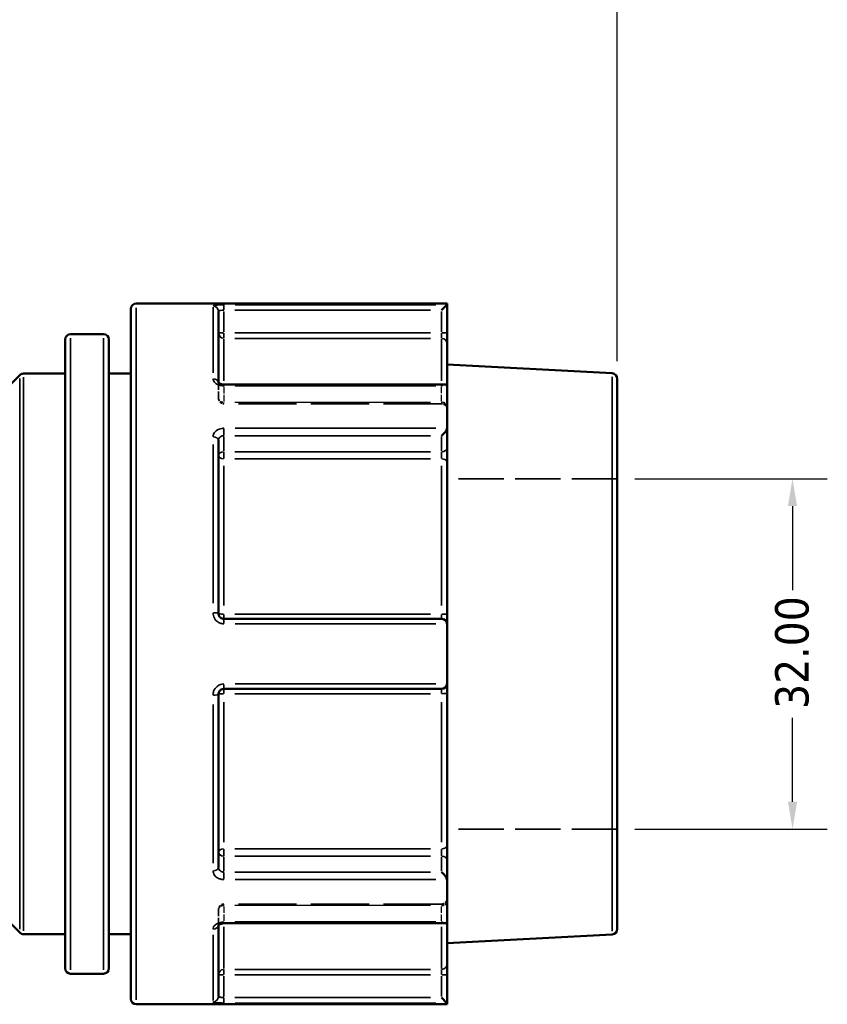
# Model space of a CAD drawing. Header units: millimetres. Extents: x 0 to 926, y 0 to 964.
# Tile 7 of 18: x 451 to 525, y 435 to 525. Entities that reach past the tile are written whole.
import ezdxf

# ---------------------------------------------------------------- set-up
doc = ezdxf.new("R2010")
doc.units = ezdxf.units.MM
doc.linetypes.add('DASHED', pattern=[0.2067, 0.1654, -0.0413])
for name, color, linetype, lineweight in [('Dimension (ANSI)', 7, 'Continuous', 25), ('Hidden (ANSI)', 7, 'DASHED', 35), ('Hidden Narrow (ANSI)', 7, 'DASHED', 25), ('Visible (ANSI)', 7, 'Continuous', 50), ('Visible Narrow (ANSI)', 7, 'Continuous', 35)]:
    doc.layers.add(name, color=color, linetype=linetype, lineweight=lineweight)
doc.styles.add('Note Text (ANSI)', font='tahoma.ttf')
doc.dimstyles.new('Default - mm (ANSI)', dxfattribs={"dimtxt": 3.048, "dimasz": 2.5, "dimexe": 3.175, "dimexo": 1.6002, "dimgap": 0.8, "dimtad": 0, "dimtoh": 1, "dimrnd": 1e-08, "dimzin": 4, "dimdsep": 46, "dimtxsty": 'Note Text (ANSI)', "dimcen": 0.09, "dimdle": 10, "dimclrd": 256, "dimclre": 256, "dimclrt": 256, "dimadec": 1, "dimazin": 1, "dimtfac": 1, "dimtofl": 0, "dimtmove": 0, "dimatfit": 3, "dimfxl": 1, "dimtolj": 1, "dimtzin": 4, "dimlwd": -1, "dimlwe": -1, "dimarcsym": 0})

# ---------------------------------------------------------------- blocks, each defined once
blk = doc.blocks.new('*D9')
at = {"layer": 'Defpoints', "color": 0, "transparency": 16777216}
for p in [(505.736, 483), (505.736, 451), (521.736, 451)]:
    blk.add_point(p, dxfattribs=at)
at = {"layer": 'Dimension (ANSI)', "transparency": 16777216}
for p, q in [((507.336, 483), (524.911, 483)), ((521.736, 480.5), (521.736, 472.828)), ((521.736, 453.5), (521.736, 461.173)), ((507.336, 451), (524.911, 451))]:
    blk.add_line(p, q, dxfattribs=at)
for points in [[(521.319, 480.5), (522.153, 480.5), (521.736, 483)], [(521.319, 453.5), (522.153, 453.5), (521.736, 451)]]:
    blk.add_solid(points, dxfattribs=at)
at = {"layer": 'Dimension (ANSI)', "transparency": 16777216, "insert": (520.149, 461.973), "char_height": 3.048, "attachment_point": 1, "rotation": 90, "style": 'Note Text (ANSI)'}
blk.add_mtext('\\A1;32.00', dxfattribs=at)
blk = doc.blocks.new('*D10')
at = {"layer": 'Defpoints', "color": 0, "transparency": 16777216}
for p in [(505.736, 576.14), (394.736, 523.553), (505.736, 492.126)]:
    blk.add_point(p, dxfattribs=at)
at = {"layer": 'Dimension (ANSI)', "transparency": 16777216}
for p, q in [((394.736, 525.153), (394.736, 579.315)), ((505.736, 493.726), (505.736, 579.315)), ((397.236, 576.14), (443.396, 576.14)), ((503.236, 576.14), (457.076, 576.14))]:
    blk.add_line(p, q, dxfattribs=at)
for points in [[(397.236, 576.557), (397.236, 575.724), (394.736, 576.14)], [(503.236, 576.557), (503.236, 575.724), (505.736, 576.14)]]:
    blk.add_solid(points, dxfattribs=at)
at = {"layer": 'Dimension (ANSI)', "transparency": 16777216, "insert": (444.196, 577.727), "char_height": 3.048, "attachment_point": 1, "style": 'Note Text (ANSI)'}
blk.add_mtext('\\A1;111.00', dxfattribs=at)

msp = doc.modelspace()

# ---------------------------------------------------------------- linework, layer by layer
at = {"layer": 'Hidden (ANSI)', "ltscale": 0.080847}
msp.add_line((469.336, 491.763), (469.336, 491.736), dxfattribs=at)
at = {"layer": 'Hidden (ANSI)', "ltscale": 3.748057}
for p, q in [((469.336, 490.345), (469.336, 491.736)), ((469.336, 442.264), (469.336, 443.656))]:
    msp.add_line(p, q, dxfattribs=at)
at = {"layer": 'Hidden (ANSI)', "ltscale": 32.027092}
for p, q in [((489.696, 489.845), (469.836, 489.845)), ((489.696, 444.156), (469.836, 444.156))]:
    msp.add_line(p, q, dxfattribs=at)
at = {"layer": 'Hidden (ANSI)', "ltscale": 25.060474}
for p, q in [((505.736, 483), (490.196, 483)), ((505.736, 451), (490.196, 451))]:
    msp.add_line(p, q, dxfattribs=at)
at = {"layer": 'Hidden (ANSI)', "ltscale": 0.080952}
msp.add_line((469.336, 442.264), (469.336, 442.238), dxfattribs=at)
at = {"layer": 'Hidden (ANSI)', "ltscale": 1.495845}
for centre, start, end in [((469.836, 490.345), 180, 270), ((489.696, 489.345), 0, 90), ((489.696, 444.656), 270, 0), ((469.836, 443.656), 90, 180)]:
    msp.add_arc(centre, 0.5, start, end, dxfattribs=at)
at = {"layer": 'Hidden (ANSI)', "ltscale": 1.007576}
for centre, major_axis, start_param, end_param in [((489.696, 491.102), (0.462, 0.462), 0.392699, 1.178097), ((489.696, 442.899), (-0.462, 0.462), 1.963495, 2.748894)]:
    msp.add_ellipse(centre, major_axis=major_axis, ratio=0.414214, start_param=start_param, end_param=end_param, dxfattribs=at)
at = {"layer": 'Hidden (ANSI)', "ltscale": 0.487661}
msp.add_open_spline([(469.33, 491.772), (469.33, 491.772), (469.331, 491.768), (469.335, 491.755), (469.336, 491.746), (469.336, 491.736)], degree=3, knots=[0.12458306, 0.12458306, 0.12458306, 0.12458306, 0.14107534, 0.14107534, 0.1575053, 0.1575053, 0.1575053, 0.1575053], dxfattribs=at)
at = {"layer": 'Hidden (ANSI)', "ltscale": 0.486267}
msp.add_open_spline([(469.336, 491.736), (469.336, 491.755), (469.33, 491.771), (469.33, 491.772), (469.33, 491.772), (469.33, 491.772)], degree=3, knots=[0, 0, 0, 0, 0.03150134, 0.03150134, 0.03282649, 0.03282649, 0.03282649, 0.03282649], dxfattribs=at)
at = {"layer": 'Hidden (ANSI)', "ltscale": 2.104149}
msp.add_open_spline([(469.836, 442.399), (469.781, 442.399), (469.726, 442.395), (469.621, 442.378), (469.573, 442.366), (469.488, 442.337), (469.451, 442.32), (469.393, 442.288), (469.371, 442.272), (469.342, 442.246), (469.334, 442.236), (469.328, 442.227), (469.33, 442.229), (469.335, 442.246), (469.336, 442.255), (469.336, 442.264)], degree=3, knots=[0, 0, 0, 0, 0.0245077, 0.0245077, 0.0487203, 0.0487203, 0.0720987, 0.0720987, 0.0944009, 0.0944009, 0.1163382, 0.1163382, 0.1410753, 0.1410753, 0.1575053, 0.1575053, 0.1575053, 0.1575053], dxfattribs=at)
at = {"layer": 'Hidden (ANSI)', "ltscale": 0.487612}
msp.add_open_spline([(469.336, 442.264), (469.336, 442.246), (469.33, 442.23), (469.33, 442.229), (469.33, 442.229), (469.33, 442.229)], degree=3, knots=[0, 0, 0, 0, 0.03150134, 0.03150134, 0.03292215, 0.03292215, 0.03292215, 0.03292215], dxfattribs=at)
at = {"layer": 'Hidden Narrow (ANSI)', "ltscale": 0.073457}
for p, q in [((469.836, 491.457), (469.836, 491.483)), ((469.836, 442.518), (469.836, 442.544))]:
    msp.add_line(p, q, dxfattribs=at)
at = {"layer": 'Hidden Narrow (ANSI)', "ltscale": 3.548313}
for p, q in [((469.836, 491.382), (469.836, 490.065)), ((489.696, 490.065), (489.696, 491.382)), ((469.836, 443.936), (469.836, 442.619)), ((489.696, 442.619), (489.696, 443.936))]:
    msp.add_line(p, q, dxfattribs=at)
at = {"layer": 'Hidden Narrow (ANSI)', "ltscale": 28.824383}
for p, q in [((488.703, 491.455), (470.829, 491.455)), ((470.829, 489.991), (488.703, 489.991)), ((488.703, 489.95), (470.829, 489.95)), ((470.829, 444.051), (488.703, 444.051)), ((488.703, 444.01), (470.829, 444.01)), ((470.829, 442.546), (488.703, 442.546))]:
    msp.add_line(p, q, dxfattribs=at)
at = {"layer": 'Hidden Narrow (ANSI)', "ltscale": 0.468569}
for p, q in [((489.696, 491.462), (489.696, 491.594)), ((489.696, 442.407), (489.696, 442.538))]:
    msp.add_line(p, q, dxfattribs=at)
at = {"layer": 'Hidden Narrow (ANSI)', "ltscale": 0.673075}
for p, q in [((469.836, 489.845), (469.836, 489.978)), ((489.696, 489.978), (489.696, 489.845)), ((469.836, 444.023), (469.836, 444.156)), ((489.696, 444.156), (489.696, 444.023))]:
    msp.add_line(p, q, dxfattribs=at)
at = {"layer": 'Hidden Narrow (ANSI)', "ltscale": 0.060678}
msp.add_ellipse((468.836, 491.736), major_axis=(0.5, 0), ratio=0.785269, start_param=0.003546, end_param=0.067365, dxfattribs=at)
at = {"layer": 'Hidden Narrow (ANSI)', "ltscale": 1.346251}
for centre, major_axis, ratio, start_param, end_param in [((469.836, 490.345), (-0.5, 0), 0.707107, 0.07854, 1.492257), ((469.836, 490.345), (-0.5, 0), 0.790089, 0.07854, 1.492257), ((489.696, 489.638), (0.5, 0), 0.707107, 0.07854, 1.492257), ((489.696, 489.555), (0.5, 0), 0.790089, 0.07854, 1.492257), ((489.696, 444.446), (0.5, 0), 0.790089, 4.790929, 6.204645), ((489.696, 444.363), (0.5, 0), 0.707107, 4.790929, 6.204645), ((469.836, 443.656), (-0.5, 0), 0.790089, 4.790929, 6.204645), ((469.836, 443.656), (-0.5, 0), 0.707107, 4.790929, 6.204645)]:
    msp.add_ellipse(centre, major_axis=major_axis, ratio=ratio, start_param=start_param, end_param=end_param, dxfattribs=at)
at = {"layer": 'Hidden Narrow (ANSI)', "ltscale": 0.060795}
msp.add_ellipse((468.836, 442.264), major_axis=(0.5, 0), ratio=0.785269, start_param=6.215691, end_param=6.279633, dxfattribs=at)
at = {"layer": 'Hidden Narrow (ANSI)', "ltscale": 1.360579}
msp.add_open_spline([(469.836, 491.455), (469.803, 491.455), (469.77, 491.457), (469.686, 491.467), (469.636, 491.478), (469.53, 491.512), (469.478, 491.539), (469.383, 491.61), (469.349, 491.658), (469.337, 491.716), (469.336, 491.726), (469.336, 491.736)], degree=3, knots=[0, 0, 0, 0, 0.0197872, 0.0197872, 0.0514467, 0.0514467, 0.0926041, 0.0926041, 0.1461087, 0.1461087, 0.1575053, 0.1575053, 0.1575053, 0.1575053], dxfattribs=at)
at = {"layer": 'Hidden Narrow (ANSI)', "ltscale": 1.360482}
msp.add_open_spline([(469.336, 442.264), (469.336, 442.292), (469.344, 442.319), (469.383, 442.388), (469.426, 442.429), (469.558, 442.504), (469.656, 442.533), (469.785, 442.545), (469.811, 442.546), (469.836, 442.546)], degree=3, knots=[0, 0, 0, 0, 0.030404, 0.030404, 0.0790503, 0.0790503, 0.1422905, 0.1422905, 0.1575067, 0.1575067, 0.1575067, 0.1575067], dxfattribs=at)
at = {"layer": 'Visible (ANSI)'}
for p, q in [((461.336, 435.5), (461.336, 498.5)), ((490.196, 499), (461.836, 499)), ((469.336, 498.282), (469.336, 491.763)), ((490.194, 498.883), (489.696, 498.385)), ((490.196, 499), (490.196, 498.886)), ((490.196, 496.315), (490.196, 498.886)), ((455.336, 438.293), (455.336, 495.708)), ((458.836, 496.208), (455.836, 496.208)), ((459.336, 495.708), (459.336, 438.293)), ((490.196, 495.322), (490.196, 496.315)), ((490.196, 495.322), (490.196, 491.456)), ((505.262, 492.625), (490.196, 493.415)), ((441.883, 483.147), (451.19, 492.454)), ((455.336, 492.6), (451.543, 492.6)), ((461.336, 492.6), (459.336, 492.6)), ((505.736, 492.126), (505.736, 441.875)), ((490.05, 491.602), (469.836, 491.602)), ((490.196, 491.456), (490.196, 487.638)), ((490.196, 485.819), (490.196, 487.638)), ((469.336, 486.504), (469.336, 470.7)), ((490.196, 484.499), (490.196, 485.819)), ((490.196, 484.499), (490.196, 470.575)), ((490.196, 469.7), (490.196, 470.575)), ((489.696, 470.2), (469.836, 470.2)), ((490.196, 469.7), (490.196, 464.3)), ((490.196, 463.426), (490.196, 464.3)), ((469.336, 463.3), (469.336, 447.497)), ((469.836, 463.8), (489.696, 463.8)), ((490.196, 463.426), (490.196, 449.502)), ((441.883, 450.854), (451.19, 441.547)), ((490.196, 448.181), (490.196, 449.502)), ((490.196, 446.363), (490.196, 448.181)), ((490.196, 446.363), (490.196, 442.545)), ((469.836, 442.399), (490.05, 442.399)), ((490.196, 442.545), (490.196, 438.678)), ((469.336, 442.238), (469.336, 435.719)), ((455.336, 441.4), (451.543, 441.4)), ((461.336, 441.4), (459.336, 441.4)), ((505.262, 441.376), (490.196, 440.586)), ((490.196, 437.686), (490.196, 438.678)), ((458.836, 437.793), (455.836, 437.793)), ((490.196, 435.115), (490.196, 437.686)), ((489.696, 435.616), (490.194, 435.118)), ((490.196, 435), (461.836, 435)), ((490.196, 435.115), (490.196, 435))]:
    msp.add_line(p, q, dxfattribs=at)
for centre, start, end in [((461.836, 498.5), 90, 180), ((455.836, 495.708), 90, 180), ((458.836, 495.708), 0, 90), ((451.543, 492.1), 90, 135), ((505.236, 492.126), 0, 87), ((489.696, 469.7), 4.9171, 90), ((489.696, 464.3), 270, 355.0829), ((451.543, 441.9), 225, 270), ((505.236, 441.875), 273, 0), ((455.836, 438.293), 180, 270), ((458.836, 438.293), 270, 0), ((461.836, 435.5), 180, 270)]:
    msp.add_arc(centre, 0.5, start, end, dxfattribs=at)
for centre, major_axis, start_param, end_param in [((489.696, 491.102), (0.462, 0.462), 5.976306, 6.675884), ((489.696, 487.283), (-0.462, -0.462), 1.178097, 2.663074), ((489.696, 446.718), (0.462, -0.462), 0.478519, 1.963495), ((489.696, 442.899), (-0.462, 0.462), 2.748894, 3.448472)]:
    msp.add_ellipse(centre, major_axis=major_axis, ratio=0.414214, start_param=start_param, end_param=end_param, dxfattribs=at)
for points in [[(490.196, 498.886), (490.196, 498.885), (490.196, 498.884), (490.194, 498.883)], [(490.194, 491.484), (490.196, 491.475), (490.196, 491.466), (490.196, 491.456)], [(490.196, 487.638), (490.196, 487.627), (490.196, 487.616), (490.194, 487.605)], [(490.194, 469.743), (490.196, 469.729), (490.196, 469.715), (490.196, 469.7)], [(490.196, 464.3), (490.196, 464.286), (490.196, 464.272), (490.194, 464.258)], [(490.194, 446.396), (490.196, 446.385), (490.196, 446.374), (490.196, 446.363)], [(490.196, 442.545), (490.196, 442.535), (490.196, 442.526), (490.194, 442.517)], [(490.194, 435.118), (490.196, 435.117), (490.196, 435.116), (490.196, 435.115)]]:
    msp.add_open_spline(points, degree=3, dxfattribs=at)
for points, knots in [([(469.836, 491.602), (469.781, 491.602), (469.726, 491.606), (469.621, 491.623), (469.573, 491.635), (469.488, 491.664), (469.451, 491.681), (469.393, 491.713), (469.371, 491.729), (469.342, 491.755), (469.334, 491.765), (469.33, 491.771), (469.33, 491.772), (469.33, 491.772)], [0, 0, 0, 0, 0.0245077, 0.0245077, 0.0487203, 0.0487203, 0.0720987, 0.0720987, 0.0944009, 0.0944009, 0.1163382, 0.1163382, 0.1245831, 0.1245831, 0.1245831, 0.1245831]), ([(469.836, 470.2), (469.803, 470.2), (469.771, 470.204), (469.687, 470.22), (469.638, 470.239), (469.533, 470.297), (469.48, 470.343), (469.386, 470.467), (469.351, 470.551), (469.337, 470.659), (469.336, 470.68), (469.336, 470.7)], [0, 0, 0, 0, 0.0196233, 0.0196233, 0.0510206, 0.0510206, 0.0918371, 0.0918371, 0.1448986, 0.1448986, 0.1575054, 0.1575054, 0.1575054, 0.1575054]), ([(469.336, 463.3), (469.336, 463.358), (469.346, 463.415), (469.397, 463.556), (469.452, 463.634), (469.612, 463.761), (469.724, 463.8), (469.836, 463.8)], [0, 0, 0, 0, 0.0347135, 0.0347135, 0.090255, 0.090255, 0.157506, 0.157506, 0.157506, 0.157506]), ([(469.33, 442.229), (469.33, 442.229), (469.335, 442.239), (469.364, 442.266), (469.383, 442.281), (469.436, 442.312), (469.468, 442.328), (469.545, 442.358), (469.59, 442.371), (469.688, 442.39), (469.742, 442.397), (469.809, 442.399), (469.823, 442.399), (469.836, 442.399)], [0.0329222, 0.0329222, 0.0329222, 0.0329222, 0.0600762, 0.0600762, 0.0821239, 0.0821239, 0.1042943, 0.1042943, 0.1274711, 0.1274711, 0.1515397, 0.1515397, 0.1575067, 0.1575067, 0.1575067, 0.1575067])]:
    msp.add_open_spline(points, degree=3, knots=knots, dxfattribs=at)
at = {"layer": 'Visible Narrow (ANSI)'}
for p, q in [((461.836, 498.606), (461.836, 435.394)), ((468.836, 492.664), (468.836, 498.664)), ((469.836, 498.422), (469.836, 498.878)), ((469.836, 496.418), (469.836, 498.281)), ((470.829, 498.385), (488.703, 498.385)), ((489.176, 498.883), (470.854, 498.883)), ((489.696, 498.281), (489.696, 496.418)), ((455.836, 495.848), (455.836, 438.153)), ((458.836, 438.153), (458.836, 495.848)), ((469.797, 496.315), (469.338, 496.315)), ((469.836, 495.824), (469.836, 496.278)), ((469.836, 495.733), (469.836, 491.932)), ((488.703, 496.315), (470.829, 496.315)), ((470.829, 495.818), (488.703, 495.818)), ((489.696, 496.278), (489.696, 495.824)), ((489.696, 491.932), (489.696, 495.733)), ((490.195, 496.315), (489.735, 496.315)), ((451.19, 441.86), (451.19, 492.141)), ((451.543, 492.285), (451.543, 441.716)), ((505.262, 441.691), (505.262, 492.31)), ((469.836, 491.495), (469.836, 491.601)), ((470.854, 491.484), (489.176, 491.484)), ((469.836, 486.957), (469.836, 487.576)), ((489.176, 487.605), (470.854, 487.605)), ((469.836, 485.539), (469.836, 486.856)), ((470.829, 486.93), (488.703, 486.93)), ((489.696, 486.856), (489.696, 485.539)), ((468.836, 471.631), (468.836, 486.115)), ((469.836, 484.835), (469.836, 485.439)), ((488.703, 485.466), (470.829, 485.466)), ((470.829, 484.806), (488.703, 484.806)), ((489.696, 485.439), (489.696, 484.835)), ((469.836, 484.187), (469.836, 471.406)), ((489.696, 471.406), (489.696, 484.187)), ((469.836, 470.202), (469.836, 470.602)), ((488.703, 470.638), (470.829, 470.638)), ((489.696, 470.602), (489.696, 470.202)), ((469.836, 469.78), (469.836, 470.199)), ((470.854, 469.743), (489.176, 469.743)), ((469.836, 463.802), (469.836, 464.221)), ((489.176, 464.258), (470.854, 464.258)), ((469.836, 463.399), (469.836, 463.799)), ((470.829, 463.363), (488.703, 463.363)), ((489.696, 463.799), (489.696, 463.399)), ((468.836, 447.886), (468.836, 462.369)), ((469.836, 462.595), (469.836, 449.814)), ((489.696, 449.814), (489.696, 462.595)), ((469.836, 448.561), (469.836, 449.166)), ((488.703, 449.195), (470.829, 449.195)), ((489.696, 449.166), (489.696, 448.561)), ((469.836, 447.145), (469.836, 448.462)), ((470.829, 448.535), (488.703, 448.535)), ((489.696, 448.462), (489.696, 447.145)), ((469.836, 446.425), (469.836, 447.044)), ((488.703, 447.071), (470.829, 447.071)), ((470.854, 446.396), (489.176, 446.396)), ((469.836, 442.4), (469.836, 442.506)), ((489.176, 442.517), (470.854, 442.517)), ((469.836, 442.069), (469.836, 438.268)), ((489.696, 438.268), (489.696, 442.069)), ((468.836, 435.337), (468.836, 441.337)), ((469.836, 437.722), (469.836, 438.177)), ((488.703, 438.182), (470.829, 438.182)), ((489.696, 438.177), (489.696, 437.722)), ((469.338, 437.686), (469.797, 437.686)), ((469.836, 435.72), (469.836, 437.583)), ((470.829, 437.686), (488.703, 437.686)), ((489.696, 437.583), (489.696, 435.72)), ((489.735, 437.686), (490.195, 437.686)), ((469.836, 435.123), (469.836, 435.579)), ((488.703, 435.616), (470.829, 435.616)), ((470.854, 435.118), (489.176, 435.118))]:
    msp.add_line(p, q, dxfattribs=at)
for centre, major_axis, ratio, start_param, end_param in [((468.836, 498.282), (0.5, 0), 0.993078, 0.07854, 1.492257), ((469.836, 496.315), (-0.5, 0), 0.992128, 0.07854, 1.492257), ((489.696, 495.322), (0.5, 0), 0.992128, 0.07854, 1.492257), ((468.836, 491.736), (0.5, 0), 0.785269, 0.145905, 1.495802), ((468.836, 486.504), (0.5, 0), 0.619155, 0.07854, 1.492257), ((489.696, 485.819), (0.5, 0), 0.707107, 4.790929, 6.204645), ((469.836, 485.112), (-0.5, 0), 0.707107, 4.790929, 6.204645), ((469.836, 485.112), (-0.5, 0), 0.612993, 0.07854, 1.492257), ((489.696, 484.499), (0.5, 0), 0.612993, 0.07854, 1.492257), ((468.836, 470.7), (0.5, 0), 0.11746, 0.07854, 1.492257), ((469.836, 470.7), (-0.5, 0), 0.125226, 0.07854, 1.492257), ((489.696, 470.575), (0.5, 0), 0.125226, 0.07854, 1.492257), ((468.836, 463.3), (0.5, 0), 0.11746, 4.790929, 6.204645), ((469.836, 463.3), (-0.5, 0), 0.125226, 4.790929, 6.204645), ((489.696, 463.426), (0.5, 0), 0.125226, 4.790929, 6.204645), ((469.836, 448.889), (-0.5, 0), 0.612993, 4.790929, 6.204645), ((469.836, 448.889), (-0.5, 0), 0.707107, 0.07854, 1.492257), ((489.696, 449.502), (0.5, 0), 0.612993, 4.790929, 6.204645), ((489.696, 448.181), (0.5, 0), 0.707107, 0.07854, 1.492257), ((468.836, 447.497), (0.5, 0), 0.619155, 4.790929, 6.204645), ((468.836, 442.264), (0.5, 0), 0.785269, 4.787376, 6.137151), ((469.836, 437.686), (-0.5, 0), 0.992128, 4.790929, 6.204645), ((489.696, 438.678), (0.5, 0), 0.992128, 4.790929, 6.204645), ((468.836, 435.719), (0.5, 0), 0.993078, 4.790929, 6.204645)]:
    msp.add_ellipse(centre, major_axis=major_axis, ratio=ratio, start_param=start_param, end_param=end_param, dxfattribs=at)
for points, knots in [([(469.836, 498.883), (469.612, 498.883), (469.389, 498.876), (469.069, 498.852), (468.957, 498.837), (468.856, 498.806), (468.836, 498.793), (468.836, 498.779)], [-0.157506, -0.157506, -0.157506, -0.157506, -0.090255, -0.090255, -0.0347135, -0.0347135, 0, 0, 0, 0]), ([(469.336, 498.282), (469.336, 498.296), (469.346, 498.309), (469.397, 498.339), (469.452, 498.354), (469.612, 498.378), (469.724, 498.385), (469.836, 498.385)], [0, 0, 0, 0, 0.0347135, 0.0347135, 0.090255, 0.090255, 0.157506, 0.157506, 0.157506, 0.157506]), ([(468.836, 492.129), (468.836, 492.105), (468.838, 492.081), (468.863, 491.945), (468.93, 491.836), (469.12, 491.673), (469.225, 491.613), (469.436, 491.535), (469.536, 491.511), (469.704, 491.488), (469.77, 491.484), (469.836, 491.484)], [-0.1575053, -0.1575053, -0.1575053, -0.1575053, -0.1461087, -0.1461087, -0.0926041, -0.0926041, -0.0514467, -0.0514467, -0.0197872, -0.0197872, 0, 0, 0, 0]), ([(469.836, 487.605), (469.785, 487.605), (469.735, 487.602), (469.476, 487.571), (469.279, 487.493), (469.015, 487.287), (468.929, 487.174), (468.851, 486.975), (468.836, 486.894), (468.836, 486.813)], [-0.1575067, -0.1575067, -0.1575067, -0.1575067, -0.1422905, -0.1422905, -0.0790503, -0.0790503, -0.030404, -0.030404, 0, 0, 0, 0]), ([(469.336, 486.504), (469.336, 486.548), (469.344, 486.592), (469.383, 486.699), (469.426, 486.76), (469.558, 486.87), (469.656, 486.912), (469.785, 486.928), (469.811, 486.93), (469.836, 486.93)], [0, 0, 0, 0, 0.030404, 0.030404, 0.0790503, 0.0790503, 0.1422905, 0.1422905, 0.1575067, 0.1575067, 0.1575067, 0.1575067]), ([(468.836, 470.759), (468.836, 470.717), (468.839, 470.674), (468.866, 470.455), (468.935, 470.284), (469.125, 470.032), (469.229, 469.94), (469.439, 469.821), (469.539, 469.784), (469.705, 469.75), (469.771, 469.743), (469.836, 469.743)], [-0.1575054, -0.1575054, -0.1575054, -0.1575054, -0.1448986, -0.1448986, -0.0918371, -0.0918371, -0.0510206, -0.0510206, -0.0196233, -0.0196233, 0, 0, 0, 0]), ([(469.836, 464.258), (469.612, 464.258), (469.389, 464.178), (469.069, 463.92), (468.957, 463.761), (468.856, 463.475), (468.836, 463.358), (468.836, 463.242)], [-0.157506, -0.157506, -0.157506, -0.157506, -0.090255, -0.090255, -0.0347135, -0.0347135, 0, 0, 0, 0]), ([(468.836, 447.188), (468.836, 447.157), (468.838, 447.127), (468.863, 446.956), (468.93, 446.82), (469.12, 446.622), (469.225, 446.55), (469.436, 446.456), (469.536, 446.427), (469.704, 446.401), (469.77, 446.396), (469.836, 446.396)], [-0.1575053, -0.1575053, -0.1575053, -0.1575053, -0.1461087, -0.1461087, -0.0926041, -0.0926041, -0.0514467, -0.0514467, -0.0197872, -0.0197872, 0, 0, 0, 0]), ([(469.836, 447.071), (469.803, 447.071), (469.77, 447.074), (469.686, 447.088), (469.636, 447.103), (469.53, 447.153), (469.478, 447.192), (469.383, 447.298), (469.349, 447.371), (469.337, 447.464), (469.336, 447.481), (469.336, 447.497)], [0, 0, 0, 0, 0.0197872, 0.0197872, 0.0514467, 0.0514467, 0.0926041, 0.0926041, 0.1461087, 0.1461087, 0.1575053, 0.1575053, 0.1575053, 0.1575053]), ([(469.836, 442.517), (469.785, 442.517), (469.735, 442.514), (469.476, 442.488), (469.279, 442.423), (469.015, 442.252), (468.929, 442.16), (468.851, 442), (468.836, 441.936), (468.836, 441.872)], [-0.1575067, -0.1575067, -0.1575067, -0.1575067, -0.1422905, -0.1422905, -0.0790503, -0.0790503, -0.030404, -0.030404, 0, 0, 0, 0]), ([(468.836, 435.222), (468.836, 435.217), (468.839, 435.212), (468.866, 435.187), (468.935, 435.169), (469.125, 435.144), (469.229, 435.136), (469.439, 435.125), (469.539, 435.122), (469.705, 435.119), (469.771, 435.118), (469.836, 435.118)], [-0.1575054, -0.1575054, -0.1575054, -0.1575054, -0.1448986, -0.1448986, -0.0918371, -0.0918371, -0.0510206, -0.0510206, -0.0196233, -0.0196233, 0, 0, 0, 0]), ([(469.836, 435.616), (469.803, 435.616), (469.771, 435.617), (469.687, 435.62), (469.638, 435.623), (469.533, 435.634), (469.48, 435.642), (469.386, 435.666), (469.351, 435.684), (469.337, 435.709), (469.336, 435.714), (469.336, 435.719)], [0, 0, 0, 0, 0.0196233, 0.0196233, 0.0510206, 0.0510206, 0.0918371, 0.0918371, 0.1448986, 0.1448986, 0.1575054, 0.1575054, 0.1575054, 0.1575054])]:
    msp.add_open_spline(points, degree=3, knots=knots, dxfattribs=at)

# ---------------------------------------------------------------- dimensions: what is measured, and where the dimension line sits
at = {"layer": 'Dimension (ANSI)'}
dim = msp.add_linear_dim(base=(505.736, 576.14), p1=(394.736, 523.553), p2=(505.736, 492.126), dimstyle='Default - mm (ANSI)', override={"dimgap": 0.8, "dimtoh": 0, "dimdec": 2, "dimtol": 0, "dimlim": 0, "dimtp": 0, "dimtm": 0, "dimtdec": 2, "dimatfit": 1}, dxfattribs=at)
dim.commit()
dim.dimension.update_dxf_attribs({"geometry": '*D10', "text_midpoint": (450.236, 576.14), "dimtype": 160})
dim = msp.add_linear_dim(base=(521.736, 451), p1=(505.736, 483), p2=(505.736, 451), angle=90, dimstyle='Default - mm (ANSI)', override={"dimgap": 0.8, "dimtoh": 0, "dimdec": 2, "dimtol": 0, "dimlim": 0, "dimtp": 0, "dimtm": 0, "dimtdec": 2, "dimatfit": 1}, dxfattribs=at)
dim.commit()
dim.dimension.update_dxf_attribs({"geometry": '*D9', "text_midpoint": (521.736, 467), "dimtype": 160})

doc.saveas('drawing.dxf')
